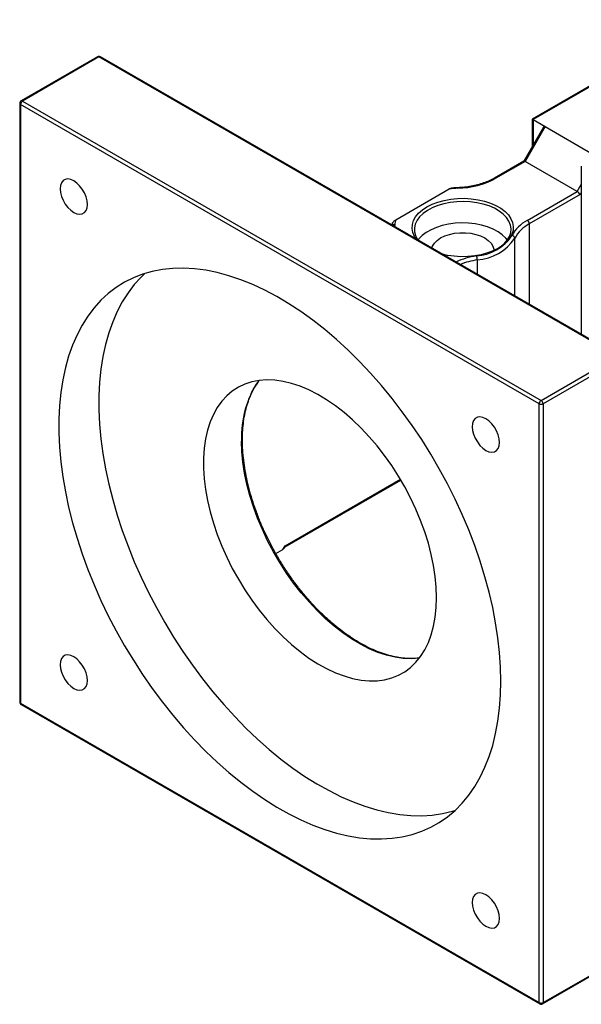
# Model space of a CAD drawing. Header units: millimetres. Extents: x 34 to 283, y 19 to 198.
# Tile 4 of 5: x 197 to 230, y 125 to 182. Entities that reach past the tile are written whole.
import ezdxf

# ---------------------------------------------------------------- set-up
doc = ezdxf.new("R2010")
doc.units = ezdxf.units.MM

msp = doc.modelspace()

# ---------------------------------------------------------------- linework, layer by layer
at = {"color": 7, "linetype": 'Continuous', "lineweight": 25}
for p, q in [((236.9943, 182.391), (226.8937, 176.56)), ((237.0777, 182.3827), (226.9425, 176.5318)), ((201.4033, 180.2161), (196.925, 177.6308)), ((201.4866, 180.2078), (197.0083, 177.6225)), ((231.8922, 162.6551), (201.4866, 180.2078)), ((231.9755, 162.6633), (201.57, 180.2161)), ((196.8416, 177.4864), (196.8416, 142.3752)), ((227.296, 159.8656), (196.8904, 177.4184)), ((196.8904, 177.4184), (196.8904, 142.3072)), ((197.0083, 177.6225), (227.4139, 160.0698)), ((227.5534, 176.0978), (226.3979, 174.0964)), ((227.6496, 176.1236), (226.4711, 174.0823)), ((226.8937, 176.56), (226.8937, 174.9552)), ((226.9425, 176.5318), (227.6496, 176.1236)), ((227.6496, 176.1236), (230.4025, 174.5344)), ((226.402, 174.0988), (224.6764, 173.1026)), ((226.4711, 174.0823), (224.7597, 173.0944)), ((229.5352, 172.3134), (226.4711, 174.0823)), ((229.7709, 173.8034), (229.7709, 163.936)), ((218.8972, 170.6625), (222.0241, 172.4676)), ((226.6013, 170.6197), (229.5352, 172.3134)), ((229.7019, 172.1375), (226.7191, 170.4156)), ((227.4139, 160.0698), (231.8922, 162.6551)), ((232.0101, 162.4509), (227.5317, 159.8656)), ((227.296, 124.7544), (227.296, 159.8656)), ((227.5317, 159.8656), (227.5317, 124.7544)), ((212.4042, 151.4804), (219.1902, 155.3979)), ((211.8598, 151.0864), (212.2627, 151.319)), ((212.2627, 151.319), (212.4041, 151.5367)), ((212.3475, 151.3931), (212.4071, 151.4847)), ((196.8904, 142.3072), (227.296, 124.7544)), ((196.925, 142.2308), (227.3305, 124.6781)), ((227.4972, 124.6781), (231.9755, 127.2634)), ((227.5317, 124.7544), (232.0101, 127.3397))]:
    msp.add_line(p, q, dxfattribs=at)
at = {"color": 8, "linetype": 'Continuous', "lineweight": 25}
for p, q in [((226.9425, 176.5318), (226.9425, 175.0397)), ((229.5352, 172.3134), (229.7709, 172.7217)), ((229.7709, 172.2571), (229.7019, 172.1375)), ((218.8278, 170.3684), (218.8101, 170.2636)), ((226.7191, 170.4156), (226.7191, 165.6978)), ((225.8667, 166.1899), (225.8667, 169.5746)), ((223.6729, 168.3081), (223.6729, 167.4563)), ((212.4041, 151.5367), (219.1653, 155.4398))]:
    msp.add_line(p, q, dxfattribs=at)
at = {"color": 7, "linetype": 'Continuous', "lineweight": 25, "flags": 128}
for points in [[(200.8113, 171.5527), (200.7912, 171.7702), (200.7319, 172), (200.6364, 172.2306), (200.5096, 172.4504), (200.3576, 172.6484), (200.1882, 172.8146), (200.0099, 172.9408), (199.8316, 173.0205), (199.6622, 173.0498), (199.5102, 173.0273), (199.3833, 172.954), (199.2879, 172.8337), (199.2286, 172.6723), (199.2085, 172.478), (199.2286, 172.2605), (199.2879, 172.0306), (199.3833, 171.8001), (199.5102, 171.5803), (199.6622, 171.3823), (199.8316, 171.2161), (200.0099, 171.0899), (200.1882, 171.0102), (200.3576, 170.9808), (200.5096, 171.0034), (200.6364, 171.0767), (200.7319, 171.197), (200.7912, 171.3584), (200.8113, 171.5527)], [(224.8675, 168.9664), (225.0196, 169.0662), (225.2463, 169.2531), (225.4258, 169.4564), (225.5545, 169.6722), (225.6299, 169.8962), (225.6506, 170.1241), (225.6161, 170.3514), (225.5272, 170.5737), (225.3856, 170.7868), (225.1939, 170.9864), (224.956, 171.1686), (224.6765, 171.33), (224.3608, 171.4673), (224.0151, 171.5779), (223.6461, 171.6597), (223.2609, 171.711), (222.8671, 171.7309), (222.4724, 171.719), (222.0844, 171.6754), (221.7106, 171.6011), (221.3584, 171.4975), (221.0346, 171.3667), (220.7455, 171.211), (220.4968, 171.0337), (220.2932, 170.8381), (220.1387, 170.628), (220.0364, 170.4076), (219.9882, 170.1811), (219.9951, 169.953), (220.057, 169.7276), (220.1725, 169.5094), (220.2001, 169.4695)], [(220.7199, 171.4154), (221.0251, 171.569), (221.3637, 171.6972), (221.7293, 171.7976), (222.1153, 171.8683), (222.5143, 171.908), (222.919, 171.916), (223.3218, 171.8921), (223.7151, 171.8368), (224.0918, 171.751), (224.4448, 171.6365), (224.7674, 171.4952), (225.0537, 171.3299), (225.2984, 171.1437), (225.4968, 170.9399), (225.6453, 170.7225), (225.7412, 170.4954), (225.7826, 170.2629), (225.7688, 170.0293), (225.7, 169.7989), (225.5775, 169.5761), (225.4036, 169.365), (225.1815, 169.1696), (224.9154, 168.9934), (224.6103, 168.8398), (224.2717, 168.7116), (223.906, 168.6112), (223.5201, 168.5405), (223.1211, 168.5008), (222.7164, 168.4928), (222.3136, 168.5167), (221.9202, 168.572), (221.632, 168.6345)], [(220.0983, 169.5199), (219.99, 169.6863), (219.8942, 169.9134), (219.8527, 170.1459), (219.8666, 170.3795), (219.9354, 170.6099), (220.0579, 170.8327), (220.2318, 171.0438), (220.4538, 171.2392), (220.7199, 171.4154)], [(225.4353, 169.4695), (225.3422, 169.5861), (225.1386, 169.7817), (224.8899, 169.959), (224.6008, 170.1146), (224.277, 170.2455), (223.9248, 170.3491), (223.551, 170.4234), (223.163, 170.4669), (222.7682, 170.4789), (222.3745, 170.459), (221.9893, 170.4077), (221.6203, 170.3259), (221.2745, 170.2153), (220.9588, 170.0779), (220.6793, 169.9166), (220.4414, 169.7343), (220.2498, 169.5347), (220.1959, 169.4636)], [(221.0038, 168.9972), (221.0468, 169.1174), (221.1561, 169.2908), (221.3159, 169.4505), (221.5213, 169.5919), (221.7661, 169.7104), (222.0429, 169.8027), (222.3432, 169.8658), (222.6579, 169.8978), (222.9775, 169.8978), (223.2922, 169.8658), (223.5925, 169.8027), (223.8692, 169.7104), (224.114, 169.5919), (224.3195, 169.4505), (224.4792, 169.2908), (224.5885, 169.1174), (224.644, 168.9357), (224.651, 168.8435)], [(225.0569, 143.6027), (225.0375, 144.4313), (224.9795, 145.2798), (224.8831, 146.1457), (224.7485, 147.0263), (224.5761, 147.919), (224.3665, 148.8212), (224.1203, 149.7301), (223.8381, 150.6431), (223.5209, 151.5574), (223.1696, 152.4703), (222.7852, 153.379), (222.369, 154.281), (221.922, 155.1733), (221.4458, 156.0535), (220.9416, 156.9189), (220.411, 157.7669), (219.8556, 158.5949), (219.277, 159.4005), (218.677, 160.1813), (218.0573, 160.935), (217.4199, 161.6592), (216.7665, 162.3519), (216.0992, 163.011), (215.4199, 163.6345), (214.7308, 164.2206), (214.0337, 164.7674), (213.3308, 165.2735), (212.6243, 165.7372), (211.9162, 166.1571), (211.2086, 166.5321), (210.5036, 166.861), (209.8034, 167.1428), (209.11, 167.3767), (208.4255, 167.562), (207.752, 167.6981), (207.0914, 167.7846), (206.4457, 167.8213), (205.8169, 167.8081), (205.2069, 167.745), (204.6174, 167.6321), (204.0502, 167.4698), (203.507, 167.2587), (202.9894, 166.9993), (202.499, 166.6924), (202.0372, 166.339), (201.6054, 165.94), (201.205, 165.4966), (200.837, 165.0103), (200.5026, 164.4825), (200.2028, 163.9146), (199.9386, 163.3085), (199.7105, 162.6658), (199.5195, 161.9887), (199.3659, 161.279), (199.2504, 160.5388), (199.1731, 159.7705), (199.1344, 158.9762), (199.1344, 158.1584), (199.1731, 157.3195), (199.2504, 156.462), (199.3659, 155.5885), (199.5195, 154.7015), (199.7105, 153.8037), (199.9386, 152.8978), (200.2028, 151.9865), (200.5026, 151.0726), (200.837, 150.1586), (201.205, 149.2475), (201.6054, 148.3418), (202.0372, 147.4443), (202.499, 146.5577), (202.9894, 145.6846), (203.507, 144.8276), (204.0502, 143.9893), (204.6174, 143.1722), (205.2069, 142.3786), (205.8169, 141.6111), (206.4457, 140.8719), (207.0914, 140.1631), (207.752, 139.487), (208.4255, 138.8454), (209.11, 138.2404), (209.8034, 137.6738), (210.5036, 137.1471), (211.2086, 136.6621), (211.9162, 136.2201), (212.6243, 135.8225), (213.3308, 135.4704), (214.0337, 135.1649), (214.7308, 134.907), (215.4199, 134.6973), (216.0992, 134.5366), (216.7665, 134.4252), (217.4199, 134.3636), (218.0573, 134.3518), (218.677, 134.39), (219.277, 134.4781), (219.8556, 134.6157), (220.411, 134.8024), (220.9416, 135.0378), (221.4458, 135.321), (221.922, 135.6513), (222.369, 136.0277), (222.7852, 136.449), (223.1696, 136.914), (223.5209, 137.4213), (223.8381, 137.9694), (224.1203, 138.5566), (224.3665, 139.1812), (224.5761, 139.8413), (224.7485, 140.535), (224.8831, 141.2602), (224.9795, 142.0147), (225.0375, 142.7963), (225.0569, 143.6027)], [(204.1819, 167.5126), (203.9625, 167.3006), (203.562, 166.8573), (203.194, 166.371), (202.8597, 165.8431), (202.5599, 165.2753), (202.2956, 164.6691), (202.0675, 164.0265), (201.8765, 163.3493), (201.7229, 162.6396), (201.6074, 161.8995), (201.5301, 161.1312), (201.4915, 160.3369), (201.4915, 159.5191), (201.5301, 158.6802), (201.6074, 157.8227), (201.7229, 156.9492), (201.8765, 156.0622), (202.0675, 155.1644), (202.2956, 154.2585), (202.5599, 153.3472), (202.8597, 152.4332), (203.194, 151.5193), (203.562, 150.6081), (203.9625, 149.7025), (204.3942, 148.805), (204.856, 147.9183), (205.3464, 147.0452), (205.864, 146.1883), (206.4072, 145.35), (206.9744, 144.5328), (207.5639, 143.7393), (208.174, 142.9718), (208.8028, 142.2326), (209.4484, 141.5238), (210.109, 140.8477), (210.7825, 140.2061), (211.467, 139.6011), (212.1604, 139.0344), (212.8606, 138.5078), (213.5656, 138.0228), (214.2732, 137.5808), (214.9813, 137.1831), (215.6879, 136.8311), (216.3907, 136.5256), (217.0878, 136.2677), (217.777, 136.058), (218.4562, 135.8972), (219.1235, 135.7859), (219.7769, 135.7242), (220.4144, 135.7125), (221.034, 135.7507), (221.634, 135.8387), (222.2126, 135.9764), (222.3616, 136.0209)], [(221.2856, 148.5011), (221.266, 149.1094), (221.2074, 149.7367), (221.1101, 150.3796), (220.9746, 151.0344), (220.8018, 151.6972), (220.5926, 152.3643), (220.3482, 153.0319), (220.07, 153.6962), (219.7596, 154.3533), (219.4188, 154.9995), (219.0496, 155.631), (218.654, 156.2443), (218.2343, 156.8359), (217.793, 157.4023), (217.3325, 157.9404), (216.8555, 158.447), (216.3647, 158.9192), (215.863, 159.3543), (215.3531, 159.7499), (214.8381, 160.1037), (214.3209, 160.4136), (213.8044, 160.6778), (213.2916, 160.8949), (212.7855, 161.0637), (212.2889, 161.183), (211.8046, 161.2524), (211.3355, 161.2713), (210.8843, 161.2396), (210.4535, 161.1576), (210.0456, 161.0257), (209.6629, 160.8447), (209.3076, 160.6155), (208.9818, 160.3396), (208.6873, 160.0185), (208.4258, 159.654), (208.1988, 159.2482), (208.0077, 158.8035), (207.8534, 158.3223), (207.7369, 157.8075), (207.6589, 157.262), (207.6198, 156.6889), (207.6198, 156.0915), (207.6589, 155.4733), (207.7369, 154.8377), (207.8534, 154.1884), (208.0077, 153.5291), (208.1988, 152.8637), (208.4258, 152.1958), (208.6873, 151.5294), (208.9818, 150.8683), (209.3076, 150.2162), (209.6629, 149.5769), (210.0456, 148.954), (210.4535, 148.3511), (210.8843, 147.7717), (211.3355, 147.219), (211.8046, 146.6963), (212.2889, 146.2066), (212.7855, 145.7526), (213.2916, 145.3369), (213.8044, 144.962), (214.3209, 144.6299), (214.8381, 144.3426), (215.3531, 144.1018), (215.863, 143.9087), (216.3647, 143.7646), (216.8555, 143.6701), (217.3325, 143.626), (217.793, 143.6324), (218.2343, 143.6892), (218.654, 143.7963), (219.0496, 143.9529), (219.4188, 144.1581), (219.7596, 144.4108), (220.07, 144.7096), (220.3482, 145.0526), (220.5926, 145.438), (220.8018, 145.8636), (220.9746, 146.3269), (221.1101, 146.8252), (221.2074, 147.3558), (221.266, 147.9154), (221.2856, 148.5011)], [(224.978, 157.6016), (224.9579, 157.8191), (224.8986, 158.0489), (224.8031, 158.2795), (224.6762, 158.4993), (224.5243, 158.6973), (224.3549, 158.8635), (224.1766, 158.9896), (223.9982, 159.0694), (223.8289, 159.0987), (223.6769, 159.0762), (223.55, 159.0029), (223.4545, 158.8826), (223.3953, 158.7212), (223.3752, 158.5269), (223.3953, 158.3093), (223.4545, 158.0795), (223.55, 157.8489), (223.6769, 157.6292), (223.8289, 157.4312), (223.9982, 157.265), (224.1766, 157.1388), (224.3549, 157.0591), (224.5243, 157.0297), (224.6762, 157.0523), (224.8031, 157.1255), (224.8986, 157.2459), (224.9579, 157.4073), (224.978, 157.6016)], [(200.8113, 143.6459), (200.7912, 143.8635), (200.7319, 144.0933), (200.6364, 144.3239), (200.5096, 144.5436), (200.3576, 144.7416), (200.1882, 144.9078), (200.0099, 145.034), (199.8316, 145.1137), (199.6622, 145.1431), (199.5102, 145.1205), (199.3833, 145.0473), (199.2879, 144.9269), (199.2286, 144.7655), (199.2085, 144.5712), (199.2286, 144.3537), (199.2879, 144.1239), (199.3833, 143.8933), (199.5102, 143.6735), (199.6622, 143.4755), (199.8316, 143.3093), (200.0099, 143.1832), (200.1882, 143.1034), (200.3576, 143.0741), (200.5096, 143.0966), (200.6364, 143.1699), (200.7319, 143.2902), (200.7912, 143.4516), (200.8113, 143.6459)], [(224.978, 129.6948), (224.9579, 129.9123), (224.8986, 130.1422), (224.8031, 130.3727), (224.6762, 130.5925), (224.5243, 130.7905), (224.3549, 130.9567), (224.1766, 131.0829), (223.9982, 131.1626), (223.8289, 131.1919), (223.6769, 131.1694), (223.55, 131.0961), (223.4545, 130.9758), (223.3953, 130.8144), (223.3752, 130.6201), (223.3953, 130.4026), (223.4545, 130.1727), (223.55, 129.9422), (223.6769, 129.7224), (223.8289, 129.5244), (223.9982, 129.3582), (224.1766, 129.232), (224.3549, 129.1523), (224.5243, 129.123), (224.6762, 129.1455), (224.8031, 129.2188), (224.8986, 129.3391), (224.9579, 129.5005), (224.978, 129.6948)]]:
    msp.add_lwpolyline(points, dxfattribs=at)
at = {"color": 8, "linetype": 'Continuous', "lineweight": 25, "flags": 128}
for points in [[(220.2714, 144.9493), (220.2554, 144.9472), (219.8041, 144.9155), (219.3351, 144.9344), (218.8508, 145.0037), (218.3542, 145.1231), (217.8481, 145.2919), (217.3353, 145.509), (216.8188, 145.7732), (216.3015, 146.0831), (215.7865, 146.4369), (215.2767, 146.8325), (214.775, 147.2676), (214.2842, 147.7398), (213.8072, 148.2464), (213.3467, 148.7845), (212.9054, 149.3509), (212.4857, 149.9425), (212.0901, 150.5558), (211.7208, 151.1873), (211.3801, 151.8335), (211.0697, 152.4906), (210.7915, 153.1549), (210.5471, 153.8225), (210.3379, 154.4896), (210.165, 155.1524), (210.0296, 155.8072), (209.9323, 156.4501), (209.8736, 157.0774), (209.8541, 157.6857)], [(196.8904, 142.3072), (196.8927, 142.2819), (196.8994, 142.2603), (196.9103, 142.243), (196.925, 142.2308), (196.925, 142.2308)]]:
    msp.add_lwpolyline(points, dxfattribs=at)
at = {"color": 7, "linetype": 'Continuous', "lineweight": 25}
for centre, radius, start, end in [((201.4866, 180.0717), 0.1667, 60.002688, 119.997312), ((197.0083, 177.4864), 0.1667, 119.997312, 180), ((197.1463, 177.4068), 0.2561, 122.604298, 177.396195), ((222.4248, 177.4374), 4.9309, 271.26364, 298.263933), ((222.8114, 165.716), 6.7974, 92.343125, 96.650965), ((220.2264, 170.1936), 1.4095, 160.568129, 172.873857), ((227.6113, 168.7008), 2.1685, 117.759538, 151.46564), ((227.681, 168.5881), 2.0652, 117.759586, 151.465599), ((226.4633, 170.404), 0.2561, 2.605389, 57.39455), ((223.4342, 171.2724), 2.7423, 274.049647, 325.944976), ((223.4685, 171.1956), 2.8947, 274.049647, 325.944977), ((225.6854, 169.5556), 0.1822, 5.976521, 83.455279), ((223.0625, 168.3068), 0.6104, 0.123508, 22.141274), ((227.5519, 159.854), 0.2561, 122.604298, 177.396195), ((227.2759, 159.854), 0.2561, 2.60432, 57.39568), ((227.4139, 160.0931), 0.2562, 242.607999, 297.391508), ((197.0083, 142.3752), 0.1667, 180, 240.002688), ((227.4139, 124.9818), 0.2562, 242.607999, 297.391508), ((227.4139, 124.8224), 0.1667, 240.002688, 299.997312)]:
    msp.add_arc(centre, radius, start, end, dxfattribs=at)
at = {"color": 8, "linetype": 'Continuous', "lineweight": 25}
for centre, radius, start, end in [((201.4378, 180.1397), 0.0838, 54.380642, 114.308417), ((201.5354, 180.1397), 0.0838, 65.690017, 125.619781), ((196.925, 177.4948), 0.0838, 185.700234, 245.625679), ((196.9595, 177.5544), 0.0838, 54.380642, 114.308417), ((224.7113, 173.03), 0.0806, 53.036253, 115.687803), ((222.4839, 172.5125), 0.0498, 354.47074, 30.982223), ((218.8164, 170.1931), 0.1757, 86.279501, 130.771052), ((224.3675, 163.7569), 4.8369, 98.796351, 113.804121), ((224.3965, 163.6702), 4.694, 98.868547, 111.580072), ((215.5626, 157.9763), 5.716, 145.211354, 182.91428), ((196.925, 142.3835), 0.0838, 185.700234, 245.625679), ((227.3708, 124.7422), 0.0758, 170.781958, 237.901466), ((227.4569, 124.7422), 0.0758, 302.098248, 9.215568)]:
    msp.add_arc(centre, radius, start, end, dxfattribs=at)
at = {"color": 7, "linetype": 'Continuous', "lineweight": 25}
for centre, major_axis, ratio, start_param, end_param in [((227.0603, 176.4637), (0.1667, -0.0962), 0.0000704, 2.3562351, 3.1416333), ((227.6496, 175.9311), (-0.0542, 0.2022), 0.5176381, 5.8056036, 6.7608819), ((226.5199, 173.9744), (-0.1216, 0.1216), 0.3178882, 5.4128877, 6.1982046), ((229.584, 172.2055), (-0.1216, 0.1216), 0.3178882, 3.8420914, 5.4128877), ((212.1448, 151.387), (0.2159, 0.07), 0.4861715, 5.1254451, 5.742908), ((212.2863, 151.6047), (-0.1176, 0.1239), 0.350772, 3.225601, 3.8430638)]:
    msp.add_ellipse(centre, major_axis=major_axis, ratio=ratio, start_param=start_param, end_param=end_param, dxfattribs=at)
for points, knots in [([(224.6764, 173.1026), (224.6267, 173.075), (224.4819, 172.9945), (224.2161, 172.8756), (223.8732, 172.7553), (223.506, 172.6591), (223.1205, 172.5888), (222.791, 172.5517), (222.5917, 172.5415), (222.5267, 172.5381)], [0, 0, 0, 0, 0.0868458, 0.2528817, 0.4191731, 0.5856813, 0.7523968, 0.9192759, 1, 1, 1, 1]), ([(222.0241, 172.4676), (222.0437, 172.4783), (222.0842, 172.5002), (222.1224, 172.5068), (222.1421, 172.5102)], [0, 0, 0, 0, 0.4839213, 1, 1, 1, 1]), ([(222.5267, 172.5381), (222.4474, 172.5345), (222.3184, 172.5285), (222.1911, 172.5153), (222.1421, 172.5102)], [0, 0, 0, 0, 0.6150575, 1, 1, 1, 1]), ([(218.6972, 170.4387), (218.6969, 170.4377), (218.6871, 170.4051), (218.6827, 170.3719), (218.6785, 170.3395)], [0, 0, 0, 0, 0.0289301, 1, 1, 1, 1]), ([(218.6929, 170.4085), (218.6929, 170.4209), (218.6955, 170.4348), (218.7045, 170.4626), (218.7109, 170.4767), (218.7332, 170.5167), (218.7519, 170.5408), (218.8112, 170.6054), (218.8546, 170.6379), (218.8972, 170.6625)], [0, 0, 0, 0, 0.125, 0.125, 0.25, 0.25, 0.5, 0.5, 1, 1, 1, 1]), ([(220.2578, 144.9567), (220.1224, 144.9447), (219.849, 144.9206), (219.4158, 144.9401), (218.9671, 145.0008), (218.5065, 145.1063), (218.0367, 145.2549), (217.5599, 145.4463), (217.0784, 145.6796), (216.5947, 145.9536), (216.1112, 146.2671), (215.6303, 146.6185), (215.1547, 147.0062), (214.6867, 147.4281), (214.2287, 147.8823), (213.7832, 148.3663), (213.3524, 148.8778), (212.9387, 149.4142), (212.544, 149.9726), (212.1705, 150.5504), (211.8201, 151.1445), (211.4946, 151.7518), (211.1956, 152.3694), (210.9247, 152.9938), (210.6832, 153.6221), (210.4724, 154.2509), (210.2933, 154.877), (210.1468, 155.4971), (210.0336, 156.1082), (209.9541, 156.7069), (209.9114, 157.256), (209.9004, 157.6997), (209.9074, 158.1322), (209.9369, 158.5831), (210.0057, 159.0938), (210.1078, 159.577), (210.2428, 160.0301), (210.4089, 160.4523), (210.6088, 160.8367), (210.7648, 161.0943), (210.8619, 161.2119), (210.8732, 161.2256)], [0, 0, 0, 0, 0.0263913, 0.0532838, 0.0800915, 0.1068341, 0.1335321, 0.1602028, 0.1868595, 0.2135115, 0.2401637, 0.2668199, 0.2934827, 0.320153, 0.3468311, 0.3735164, 0.4002081, 0.4269051, 0.4536064, 0.4803105, 0.5070163, 0.5337224, 0.5604271, 0.5871291, 0.6138269, 0.6405193, 0.667205, 0.6938827, 0.7205515, 0.7472106, 0.7738598, 0.7958073, 0.8097978, 0.8364257, 0.8630531, 0.8896822, 0.9163224, 0.9429869, 0.9696934, 0.9964629, 1, 1, 1, 1])]:
    msp.add_open_spline(points, degree=3, knots=knots, dxfattribs=at)

doc.saveas('drawing.dxf')
